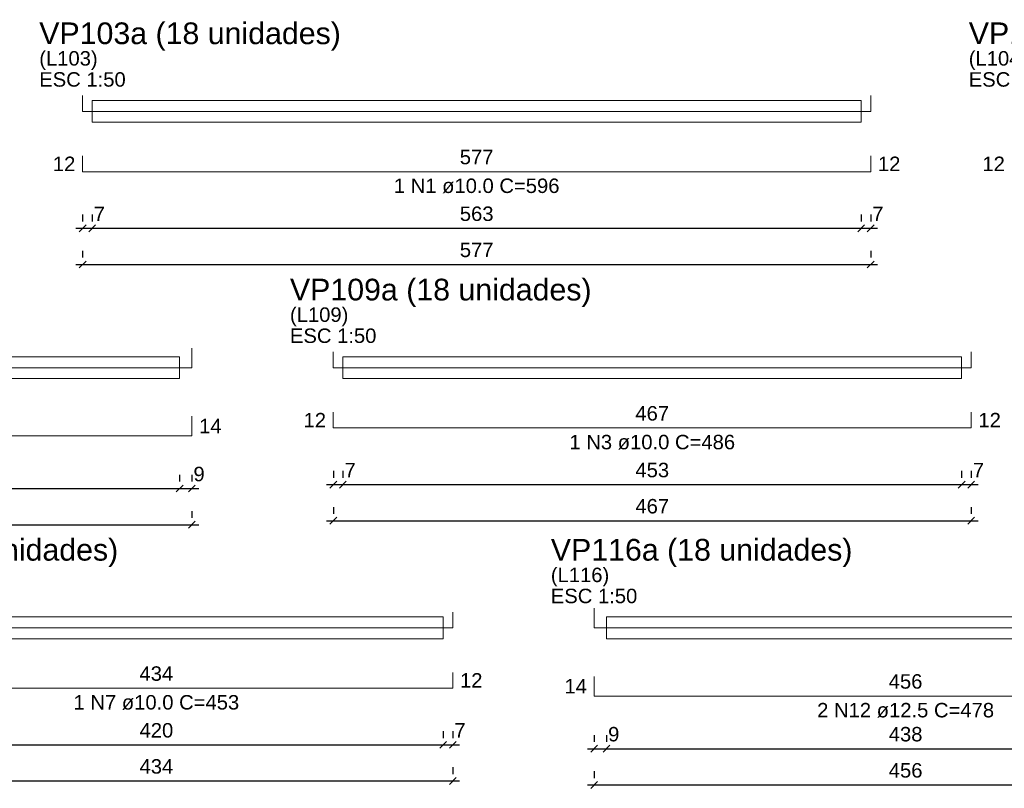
# Model space of a CAD drawing. Header units: millimetres. Extents: x 10906 to 25863, y 1966 to 4861.
# Tile 101 of 163: x 11455 to 11470, y 3065 to 3076. Entities that reach past the tile are written whole.
import ezdxf

# ---------------------------------------------------------------- set-up
doc = ezdxf.new("R2010")
doc.units = ezdxf.units.MM
for name, color, linetype, lineweight in [('Descrição da armadura', 7, 'Continuous', 5), ('DT-Armadura positiva', 40, 'Continuous', 5), ('DT-Cotas', 4, 'Continuous', 5), ('DT-Forma', 5, 'Continuous', 5), ('DT-Título', 7, 'Continuous', 20), ('Textos armaduras', 7, 'Continuous', 5)]:
    doc.layers.add(name, color=color, linetype=linetype, lineweight=lineweight)
doc.styles.add('Arial', font='arial.ttf')
doc.styles.get("Standard").update_dxf_attribs({"font": 'arial.ttf'})
doc.dimstyles.new('UM_50.000000', dxfattribs={"dimtxt": 0.18, "dimasz": 0.2, "dimexe": 0.2, "dimexo": 0.5, "dimgap": 0, "dimtad": 1, "dimtih": 1, "dimtoh": 1, "dimlfac": 50, "dimzin": 0, "dimdsep": 46, "dimtxsty": 'Standard', "dimcen": 0.09, "dimdle": 0.2, "dimclrd": 256, "dimclre": 256, "dimclrt": 7, "dimazin": 0, "dimtfac": 1, "dimtofl": 0, "dimtmove": 0, "dimatfit": 3, "dimfxl": 1, "dimtolj": 1, "dimtzin": 0, "dimarcsym": 0})

# ---------------------------------------------------------------- blocks, each defined once
blk = doc.blocks.new('_Oblique')
at = {"color": 0, "linetype": 'ByBlock', "lineweight": -2}
blk.add_line((-0.5, -0.5), (0.5, 0.5), dxfattribs=at)
blk = doc.blocks.new('*D827')
at = {"layer": 'Defpoints', "color": 0, "transparency": 16777216}
for p in [(11456.099, 3072.792), (11467.639, 3072.792), (11467.639, 3072.792)]:
    blk.add_point(p, dxfattribs=at)
at = {"layer": 'DT-Cotas', "lineweight": -2, "transparency": 16777216}
for p, q in [((11456.099, 3072.992), (11456.099, 3072.892)), ((11467.639, 3072.992), (11467.639, 3072.892)), ((11455.999, 3072.792), (11467.739, 3072.792))]:
    blk.add_line(p, q, dxfattribs=at)
at = {"layer": 'DT-Cotas', "lineweight": -2, "transparency": 16777216, "xscale": 0.1, "yscale": 0.1, "zscale": 0.1, "rotation": 180}
blk.add_blockref('_Oblique', (11456.099, 3072.792), dxfattribs=at)
at = {"layer": 'DT-Cotas', "lineweight": -2, "transparency": 16777216, "xscale": 0.1, "yscale": 0.1, "zscale": 0.1}
blk.add_blockref('_Oblique', (11467.639, 3072.792), dxfattribs=at)
at = {"layer": 'DT-Cotas', "color": 7, "transparency": 16777216, "insert": (11461.869, 3073.004), "char_height": 0.2118, "attachment_point": 5, "rotation": 0.0057, "style": 'Arial'}
blk.add_mtext('\\A1;577', dxfattribs=at)
blk = doc.blocks.new('*D828')
at = {"layer": 'Defpoints', "color": 0, "transparency": 16777216}
for p in [(11456.099, 3073.321), (11456.239, 3073.321), (11456.239, 3073.321)]:
    blk.add_point(p, dxfattribs=at)
at = {"layer": 'DT-Cotas', "lineweight": -2, "transparency": 16777216}
for p, q in [((11456.099, 3073.521), (11456.099, 3073.421)), ((11456.239, 3073.521), (11456.239, 3073.421)), ((11455.999, 3073.321), (11456.339, 3073.321))]:
    blk.add_line(p, q, dxfattribs=at)
at = {"layer": 'DT-Cotas', "lineweight": -2, "transparency": 16777216, "xscale": 0.1, "yscale": 0.1, "zscale": 0.1, "rotation": 180}
blk.add_blockref('_Oblique', (11456.099, 3073.321), dxfattribs=at)
at = {"layer": 'DT-Cotas', "lineweight": -2, "transparency": 16777216, "xscale": 0.1, "yscale": 0.1, "zscale": 0.1}
blk.add_blockref('_Oblique', (11456.239, 3073.321), dxfattribs=at)
at = {"layer": 'DT-Cotas', "color": 7, "transparency": 16777216, "insert": (11456.344, 3073.533), "char_height": 0.2118, "attachment_point": 5, "rotation": 0.0057, "style": 'Arial'}
blk.add_mtext('\\A1;7', dxfattribs=at)
blk = doc.blocks.new('*D829')
at = {"layer": 'Defpoints', "color": 0, "transparency": 16777216}
for p in [(11456.239, 3073.321), (11467.499, 3073.321), (11467.499, 3073.321)]:
    blk.add_point(p, dxfattribs=at)
at = {"layer": 'DT-Cotas', "lineweight": -2, "transparency": 16777216}
for p, q in [((11456.239, 3073.521), (11456.239, 3073.421)), ((11467.499, 3073.521), (11467.499, 3073.421)), ((11456.139, 3073.321), (11467.599, 3073.321))]:
    blk.add_line(p, q, dxfattribs=at)
at = {"layer": 'DT-Cotas', "lineweight": -2, "transparency": 16777216, "xscale": 0.1, "yscale": 0.1, "zscale": 0.1, "rotation": 180}
blk.add_blockref('_Oblique', (11456.239, 3073.321), dxfattribs=at)
at = {"layer": 'DT-Cotas', "lineweight": -2, "transparency": 16777216, "xscale": 0.1, "yscale": 0.1, "zscale": 0.1}
blk.add_blockref('_Oblique', (11467.499, 3073.321), dxfattribs=at)
at = {"layer": 'DT-Cotas', "color": 7, "transparency": 16777216, "insert": (11461.869, 3073.533), "char_height": 0.2118, "attachment_point": 5, "rotation": 0.0057, "style": 'Arial'}
blk.add_mtext('\\A1;563', dxfattribs=at)
blk = doc.blocks.new('*D830')
at = {"layer": 'Defpoints', "color": 0, "transparency": 16777216}
for p in [(11467.499, 3073.321), (11467.639, 3073.321), (11467.639, 3073.321)]:
    blk.add_point(p, dxfattribs=at)
at = {"layer": 'DT-Cotas', "lineweight": -2, "transparency": 16777216}
for p, q in [((11467.499, 3073.521), (11467.499, 3073.421)), ((11467.639, 3073.521), (11467.639, 3073.421)), ((11467.399, 3073.321), (11467.739, 3073.321))]:
    blk.add_line(p, q, dxfattribs=at)
at = {"layer": 'DT-Cotas', "lineweight": -2, "transparency": 16777216, "xscale": 0.1, "yscale": 0.1, "zscale": 0.1, "rotation": 180}
blk.add_blockref('_Oblique', (11467.499, 3073.321), dxfattribs=at)
at = {"layer": 'DT-Cotas', "lineweight": -2, "transparency": 16777216, "xscale": 0.1, "yscale": 0.1, "zscale": 0.1}
blk.add_blockref('_Oblique', (11467.639, 3073.321), dxfattribs=at)
at = {"layer": 'DT-Cotas', "color": 7, "transparency": 16777216, "insert": (11467.744, 3073.533), "char_height": 0.2118, "attachment_point": 5, "rotation": 0.0057, "style": 'Arial'}
blk.add_mtext('\\A1;7', dxfattribs=at)
blk = doc.blocks.new('*D795')
at = {"layer": 'Defpoints', "color": 0, "transparency": 16777216}
for p in [(11446.679, 3068.98), (11457.699, 3068.98), (11457.699, 3068.98)]:
    blk.add_point(p, dxfattribs=at)
at = {"layer": 'DT-Cotas', "lineweight": -2, "transparency": 16777216}
for p, q in [((11446.679, 3069.18), (11446.679, 3069.08)), ((11457.699, 3069.18), (11457.699, 3069.08)), ((11446.579, 3068.98), (11457.799, 3068.98))]:
    blk.add_line(p, q, dxfattribs=at)
at = {"layer": 'DT-Cotas', "lineweight": -2, "transparency": 16777216, "xscale": 0.1, "yscale": 0.1, "zscale": 0.1, "rotation": 180}
blk.add_blockref('_Oblique', (11446.679, 3068.98), dxfattribs=at)
at = {"layer": 'DT-Cotas', "lineweight": -2, "transparency": 16777216, "xscale": 0.1, "yscale": 0.1, "zscale": 0.1}
blk.add_blockref('_Oblique', (11457.699, 3068.98), dxfattribs=at)
at = {"layer": 'DT-Cotas', "color": 7, "transparency": 16777216, "insert": (11452.189, 3069.192), "char_height": 0.2118, "attachment_point": 5, "rotation": 0.0057, "style": 'Arial'}
blk.add_mtext('\\A1;551', dxfattribs=at)
blk = doc.blocks.new('*D797')
at = {"layer": 'Defpoints', "color": 0, "transparency": 16777216}
for p in [(11446.859, 3069.51), (11457.519, 3069.51), (11457.519, 3069.51)]:
    blk.add_point(p, dxfattribs=at)
at = {"layer": 'DT-Cotas', "lineweight": -2, "transparency": 16777216}
for p, q in [((11446.859, 3069.71), (11446.859, 3069.61)), ((11457.519, 3069.71), (11457.519, 3069.61)), ((11446.759, 3069.51), (11457.619, 3069.51))]:
    blk.add_line(p, q, dxfattribs=at)
at = {"layer": 'DT-Cotas', "lineweight": -2, "transparency": 16777216, "xscale": 0.1, "yscale": 0.1, "zscale": 0.1, "rotation": 180}
blk.add_blockref('_Oblique', (11446.859, 3069.51), dxfattribs=at)
at = {"layer": 'DT-Cotas', "lineweight": -2, "transparency": 16777216, "xscale": 0.1, "yscale": 0.1, "zscale": 0.1}
blk.add_blockref('_Oblique', (11457.519, 3069.51), dxfattribs=at)
at = {"layer": 'DT-Cotas', "color": 7, "transparency": 16777216, "insert": (11452.189, 3069.721), "char_height": 0.2118, "attachment_point": 5, "rotation": 0.0057, "style": 'Arial'}
blk.add_mtext('\\A1;533', dxfattribs=at)
blk = doc.blocks.new('*D798')
at = {"layer": 'Defpoints', "color": 0, "transparency": 16777216}
for p in [(11457.519, 3069.51), (11457.699, 3069.51), (11457.699, 3069.51)]:
    blk.add_point(p, dxfattribs=at)
at = {"layer": 'DT-Cotas', "lineweight": -2, "transparency": 16777216}
for p, q in [((11457.519, 3069.71), (11457.519, 3069.61)), ((11457.699, 3069.71), (11457.699, 3069.61)), ((11457.419, 3069.51), (11457.799, 3069.51))]:
    blk.add_line(p, q, dxfattribs=at)
at = {"layer": 'DT-Cotas', "lineweight": -2, "transparency": 16777216, "xscale": 0.1, "yscale": 0.1, "zscale": 0.1, "rotation": 180}
blk.add_blockref('_Oblique', (11457.519, 3069.51), dxfattribs=at)
at = {"layer": 'DT-Cotas', "lineweight": -2, "transparency": 16777216, "xscale": 0.1, "yscale": 0.1, "zscale": 0.1}
blk.add_blockref('_Oblique', (11457.699, 3069.51), dxfattribs=at)
at = {"layer": 'DT-Cotas', "color": 7, "transparency": 16777216, "insert": (11457.804, 3069.721), "char_height": 0.2118, "attachment_point": 5, "rotation": 0.0057, "style": 'Arial'}
blk.add_mtext('\\A1;9', dxfattribs=at)
blk = doc.blocks.new('*D799')
at = {"layer": 'Defpoints', "color": 0, "transparency": 16777216}
for p in [(11459.77, 3069.038), (11469.11, 3069.038), (11469.11, 3069.038)]:
    blk.add_point(p, dxfattribs=at)
at = {"layer": 'DT-Cotas', "lineweight": -2, "transparency": 16777216}
for p, q in [((11459.77, 3069.238), (11459.77, 3069.138)), ((11469.11, 3069.238), (11469.11, 3069.138)), ((11459.67, 3069.038), (11469.21, 3069.038))]:
    blk.add_line(p, q, dxfattribs=at)
at = {"layer": 'DT-Cotas', "lineweight": -2, "transparency": 16777216, "xscale": 0.1, "yscale": 0.1, "zscale": 0.1, "rotation": 180}
blk.add_blockref('_Oblique', (11459.77, 3069.038), dxfattribs=at)
at = {"layer": 'DT-Cotas', "lineweight": -2, "transparency": 16777216, "xscale": 0.1, "yscale": 0.1, "zscale": 0.1}
blk.add_blockref('_Oblique', (11469.11, 3069.038), dxfattribs=at)
at = {"layer": 'DT-Cotas', "color": 7, "transparency": 16777216, "insert": (11464.44, 3069.249), "char_height": 0.2118, "attachment_point": 5, "rotation": 0.0057, "style": 'Arial'}
blk.add_mtext('\\A1;467', dxfattribs=at)
blk = doc.blocks.new('*D800')
at = {"layer": 'Defpoints', "color": 0, "transparency": 16777216}
for p in [(11459.77, 3069.567), (11459.91, 3069.567), (11459.91, 3069.567)]:
    blk.add_point(p, dxfattribs=at)
at = {"layer": 'DT-Cotas', "lineweight": -2, "transparency": 16777216}
for p, q in [((11459.77, 3069.767), (11459.77, 3069.667)), ((11459.91, 3069.767), (11459.91, 3069.667)), ((11459.67, 3069.567), (11460.01, 3069.567))]:
    blk.add_line(p, q, dxfattribs=at)
at = {"layer": 'DT-Cotas', "lineweight": -2, "transparency": 16777216, "xscale": 0.1, "yscale": 0.1, "zscale": 0.1, "rotation": 180}
blk.add_blockref('_Oblique', (11459.77, 3069.567), dxfattribs=at)
at = {"layer": 'DT-Cotas', "lineweight": -2, "transparency": 16777216, "xscale": 0.1, "yscale": 0.1, "zscale": 0.1}
blk.add_blockref('_Oblique', (11459.91, 3069.567), dxfattribs=at)
at = {"layer": 'DT-Cotas', "color": 7, "transparency": 16777216, "insert": (11460.016, 3069.779), "char_height": 0.2118, "attachment_point": 5, "rotation": 0.0057, "style": 'Arial'}
blk.add_mtext('\\A1;7', dxfattribs=at)
blk = doc.blocks.new('*D801')
at = {"layer": 'Defpoints', "color": 0, "transparency": 16777216}
for p in [(11459.91, 3069.567), (11468.97, 3069.567), (11468.97, 3069.567)]:
    blk.add_point(p, dxfattribs=at)
at = {"layer": 'DT-Cotas', "lineweight": -2, "transparency": 16777216}
for p, q in [((11459.91, 3069.767), (11459.91, 3069.667)), ((11468.97, 3069.767), (11468.97, 3069.667)), ((11459.81, 3069.567), (11469.07, 3069.567))]:
    blk.add_line(p, q, dxfattribs=at)
at = {"layer": 'DT-Cotas', "lineweight": -2, "transparency": 16777216, "xscale": 0.1, "yscale": 0.1, "zscale": 0.1, "rotation": 180}
blk.add_blockref('_Oblique', (11459.91, 3069.567), dxfattribs=at)
at = {"layer": 'DT-Cotas', "lineweight": -2, "transparency": 16777216, "xscale": 0.1, "yscale": 0.1, "zscale": 0.1}
blk.add_blockref('_Oblique', (11468.97, 3069.567), dxfattribs=at)
at = {"layer": 'DT-Cotas', "color": 7, "transparency": 16777216, "insert": (11464.44, 3069.779), "char_height": 0.2118, "attachment_point": 5, "rotation": 0.0057, "style": 'Arial'}
blk.add_mtext('\\A1;453', dxfattribs=at)
blk = doc.blocks.new('*D802')
at = {"layer": 'Defpoints', "color": 0, "transparency": 16777216}
for p in [(11468.97, 3069.567), (11469.11, 3069.567), (11469.11, 3069.567)]:
    blk.add_point(p, dxfattribs=at)
at = {"layer": 'DT-Cotas', "lineweight": -2, "transparency": 16777216}
for p, q in [((11468.97, 3069.767), (11468.97, 3069.667)), ((11469.11, 3069.767), (11469.11, 3069.667)), ((11468.87, 3069.567), (11469.21, 3069.567))]:
    blk.add_line(p, q, dxfattribs=at)
at = {"layer": 'DT-Cotas', "lineweight": -2, "transparency": 16777216, "xscale": 0.1, "yscale": 0.1, "zscale": 0.1, "rotation": 180}
blk.add_blockref('_Oblique', (11468.97, 3069.567), dxfattribs=at)
at = {"layer": 'DT-Cotas', "lineweight": -2, "transparency": 16777216, "xscale": 0.1, "yscale": 0.1, "zscale": 0.1}
blk.add_blockref('_Oblique', (11469.11, 3069.567), dxfattribs=at)
at = {"layer": 'DT-Cotas', "color": 7, "transparency": 16777216, "insert": (11469.216, 3069.779), "char_height": 0.2118, "attachment_point": 5, "rotation": 0.0057, "style": 'Arial'}
blk.add_mtext('\\A1;7', dxfattribs=at)
blk = doc.blocks.new('*D847')
at = {"layer": 'Defpoints', "color": 0, "transparency": 16777216}
for p in [(11452.839, 3065.226), (11461.519, 3065.226), (11461.519, 3065.226)]:
    blk.add_point(p, dxfattribs=at)
at = {"layer": 'DT-Cotas', "lineweight": -2, "transparency": 16777216}
for p, q in [((11452.839, 3065.426), (11452.839, 3065.326)), ((11461.519, 3065.426), (11461.519, 3065.326)), ((11452.739, 3065.226), (11461.619, 3065.226))]:
    blk.add_line(p, q, dxfattribs=at)
at = {"layer": 'DT-Cotas', "lineweight": -2, "transparency": 16777216, "xscale": 0.1, "yscale": 0.1, "zscale": 0.1, "rotation": 180}
blk.add_blockref('_Oblique', (11452.839, 3065.226), dxfattribs=at)
at = {"layer": 'DT-Cotas', "lineweight": -2, "transparency": 16777216, "xscale": 0.1, "yscale": 0.1, "zscale": 0.1}
blk.add_blockref('_Oblique', (11461.519, 3065.226), dxfattribs=at)
at = {"layer": 'DT-Cotas', "color": 7, "transparency": 16777216, "insert": (11457.179, 3065.438), "char_height": 0.2118, "attachment_point": 5, "rotation": 0.0057, "style": 'Arial'}
blk.add_mtext('\\A1;434', dxfattribs=at)
blk = doc.blocks.new('*D849')
at = {"layer": 'Defpoints', "color": 0, "transparency": 16777216}
for p in [(11452.979, 3065.755), (11461.379, 3065.755), (11461.379, 3065.755)]:
    blk.add_point(p, dxfattribs=at)
at = {"layer": 'DT-Cotas', "lineweight": -2, "transparency": 16777216}
for p, q in [((11452.979, 3065.955), (11452.979, 3065.855)), ((11461.379, 3065.955), (11461.379, 3065.855)), ((11452.879, 3065.755), (11461.479, 3065.755))]:
    blk.add_line(p, q, dxfattribs=at)
at = {"layer": 'DT-Cotas', "lineweight": -2, "transparency": 16777216, "xscale": 0.1, "yscale": 0.1, "zscale": 0.1, "rotation": 180}
blk.add_blockref('_Oblique', (11452.979, 3065.755), dxfattribs=at)
at = {"layer": 'DT-Cotas', "lineweight": -2, "transparency": 16777216, "xscale": 0.1, "yscale": 0.1, "zscale": 0.1}
blk.add_blockref('_Oblique', (11461.379, 3065.755), dxfattribs=at)
at = {"layer": 'DT-Cotas', "color": 7, "transparency": 16777216, "insert": (11457.179, 3065.967), "char_height": 0.2118, "attachment_point": 5, "rotation": 0.0057, "style": 'Arial'}
blk.add_mtext('\\A1;420', dxfattribs=at)
blk = doc.blocks.new('*D850')
at = {"layer": 'Defpoints', "color": 0, "transparency": 16777216}
for p in [(11461.379, 3065.755), (11461.519, 3065.755), (11461.519, 3065.755)]:
    blk.add_point(p, dxfattribs=at)
at = {"layer": 'DT-Cotas', "lineweight": -2, "transparency": 16777216}
for p, q in [((11461.379, 3065.955), (11461.379, 3065.855)), ((11461.519, 3065.955), (11461.519, 3065.855)), ((11461.279, 3065.755), (11461.619, 3065.755))]:
    blk.add_line(p, q, dxfattribs=at)
at = {"layer": 'DT-Cotas', "lineweight": -2, "transparency": 16777216, "xscale": 0.1, "yscale": 0.1, "zscale": 0.1, "rotation": 180}
blk.add_blockref('_Oblique', (11461.379, 3065.755), dxfattribs=at)
at = {"layer": 'DT-Cotas', "lineweight": -2, "transparency": 16777216, "xscale": 0.1, "yscale": 0.1, "zscale": 0.1}
blk.add_blockref('_Oblique', (11461.519, 3065.755), dxfattribs=at)
at = {"layer": 'DT-Cotas', "color": 7, "transparency": 16777216, "insert": (11461.624, 3065.967), "char_height": 0.2118, "attachment_point": 5, "rotation": 0.0057, "style": 'Arial'}
blk.add_mtext('\\A1;7', dxfattribs=at)
blk = doc.blocks.new('*D851')
at = {"layer": 'Defpoints', "color": 0, "transparency": 16777216}
for p in [(11463.59, 3065.168), (11472.71, 3065.168), (11472.71, 3065.168)]:
    blk.add_point(p, dxfattribs=at)
at = {"layer": 'DT-Cotas', "lineweight": -2, "transparency": 16777216}
for p, q in [((11463.59, 3065.368), (11463.59, 3065.268)), ((11472.71, 3065.368), (11472.71, 3065.268)), ((11463.49, 3065.168), (11472.81, 3065.168))]:
    blk.add_line(p, q, dxfattribs=at)
at = {"layer": 'DT-Cotas', "lineweight": -2, "transparency": 16777216, "xscale": 0.1, "yscale": 0.1, "zscale": 0.1, "rotation": 180}
blk.add_blockref('_Oblique', (11463.59, 3065.168), dxfattribs=at)
at = {"layer": 'DT-Cotas', "lineweight": -2, "transparency": 16777216, "xscale": 0.1, "yscale": 0.1, "zscale": 0.1}
blk.add_blockref('_Oblique', (11472.71, 3065.168), dxfattribs=at)
at = {"layer": 'DT-Cotas', "color": 7, "transparency": 16777216, "insert": (11468.15, 3065.38), "char_height": 0.2118, "attachment_point": 5, "rotation": 0.0057, "style": 'Arial'}
blk.add_mtext('\\A1;456', dxfattribs=at)
blk = doc.blocks.new('*D852')
at = {"layer": 'Defpoints', "color": 0, "transparency": 16777216}
for p in [(11463.59, 3065.698), (11463.77, 3065.698), (11463.77, 3065.698)]:
    blk.add_point(p, dxfattribs=at)
at = {"layer": 'DT-Cotas', "lineweight": -2, "transparency": 16777216}
for p, q in [((11463.59, 3065.898), (11463.59, 3065.798)), ((11463.77, 3065.898), (11463.77, 3065.798)), ((11463.49, 3065.698), (11463.87, 3065.698))]:
    blk.add_line(p, q, dxfattribs=at)
at = {"layer": 'DT-Cotas', "lineweight": -2, "transparency": 16777216, "xscale": 0.1, "yscale": 0.1, "zscale": 0.1, "rotation": 180}
blk.add_blockref('_Oblique', (11463.59, 3065.698), dxfattribs=at)
at = {"layer": 'DT-Cotas', "lineweight": -2, "transparency": 16777216, "xscale": 0.1, "yscale": 0.1, "zscale": 0.1}
blk.add_blockref('_Oblique', (11463.77, 3065.698), dxfattribs=at)
at = {"layer": 'DT-Cotas', "color": 7, "transparency": 16777216, "insert": (11463.876, 3065.91), "char_height": 0.2118, "attachment_point": 5, "rotation": 0.0057, "style": 'Arial'}
blk.add_mtext('\\A1;9', dxfattribs=at)
blk = doc.blocks.new('*D853')
at = {"layer": 'Defpoints', "color": 0, "transparency": 16777216}
for p in [(11463.77, 3065.698), (11472.53, 3065.698), (11472.53, 3065.698)]:
    blk.add_point(p, dxfattribs=at)
at = {"layer": 'DT-Cotas', "lineweight": -2, "transparency": 16777216}
for p, q in [((11463.77, 3065.898), (11463.77, 3065.798)), ((11472.53, 3065.898), (11472.53, 3065.798)), ((11463.67, 3065.698), (11472.63, 3065.698))]:
    blk.add_line(p, q, dxfattribs=at)
at = {"layer": 'DT-Cotas', "lineweight": -2, "transparency": 16777216, "xscale": 0.1, "yscale": 0.1, "zscale": 0.1, "rotation": 180}
blk.add_blockref('_Oblique', (11463.77, 3065.698), dxfattribs=at)
at = {"layer": 'DT-Cotas', "lineweight": -2, "transparency": 16777216, "xscale": 0.1, "yscale": 0.1, "zscale": 0.1}
blk.add_blockref('_Oblique', (11472.53, 3065.698), dxfattribs=at)
at = {"layer": 'DT-Cotas', "color": 7, "transparency": 16777216, "insert": (11468.15, 3065.91), "char_height": 0.2118, "attachment_point": 5, "rotation": 0.0057, "style": 'Arial'}
blk.add_mtext('\\A1;438', dxfattribs=at)

msp = doc.modelspace()

# ---------------------------------------------------------------- linework, layer by layer
at = {"layer": 'DT-Armadura positiva'}
for p, q in [((11456.09856, 3075.26389), (11456.09856, 3075.03389)), ((11467.63856, 3075.03389), (11467.63856, 3075.26389)), ((11456.09856, 3075.03389), (11467.63856, 3075.03389)), ((11456.09856, 3074.38029), (11456.09856, 3074.15029)), ((11467.63856, 3074.15029), (11467.63856, 3074.38029)), ((11456.09856, 3074.15029), (11467.63856, 3074.15029)), ((11457.69856, 3071.27969), (11457.69856, 3071.56719)), ((11459.76981, 3071.50969), (11459.76981, 3071.27969)), ((11469.10981, 3071.27969), (11469.10981, 3071.50969)), ((11446.67856, 3071.27969), (11457.69856, 3071.27969)), ((11459.76981, 3071.27969), (11469.10981, 3071.27969)), ((11459.76981, 3070.62609), (11459.76981, 3070.39609)), ((11469.10981, 3070.39609), (11469.10981, 3070.62609)), ((11457.69856, 3070.28109), (11457.69856, 3070.56859)), ((11459.76981, 3070.39609), (11469.10981, 3070.39609)), ((11446.67856, 3070.28109), (11457.69856, 3070.28109)), ((11461.51856, 3067.46799), (11461.51856, 3067.69799)), ((11463.58981, 3067.75549), (11463.58981, 3067.46799)), ((11452.83856, 3067.46799), (11461.51856, 3067.46799)), ((11463.58981, 3067.46799), (11472.70981, 3067.46799)), ((11461.51856, 3066.58439), (11461.51856, 3066.81439)), ((11463.58981, 3066.75689), (11463.58981, 3066.46939)), ((11452.83856, 3066.58439), (11461.51856, 3066.58439)), ((11463.58981, 3066.46939), (11472.70981, 3066.46939))]:
    msp.add_line(p, q, dxfattribs=at)
at = {"layer": 'DT-Forma'}
for points in [[(11456.23856, 3074.87389), (11456.23856, 3075.19389), (11467.49856, 3075.19389), (11467.49856, 3074.87389), (11456.23856, 3074.87389)], [(11446.85856, 3071.11969), (11446.85856, 3071.43969), (11457.51856, 3071.43969), (11457.51856, 3071.11969), (11446.85856, 3071.11969)], [(11459.90981, 3071.11969), (11459.90981, 3071.43969), (11468.96981, 3071.43969), (11468.96981, 3071.11969), (11459.90981, 3071.11969)], [(11452.97856, 3067.30799), (11452.97856, 3067.62799), (11461.37856, 3067.62799), (11461.37856, 3067.30799), (11452.97856, 3067.30799)], [(11463.76981, 3067.30799), (11463.76981, 3067.62799), (11472.52981, 3067.62799), (11472.52981, 3067.30799), (11463.76981, 3067.30799)]]:
    msp.add_lwpolyline(points, close=True, dxfattribs=at)

# ---------------------------------------------------------------- texts
at = {"layer": 'Descrição da armadura', "linetype": 'Continuous', "char_height": 0.2118, "attachment_point": 8, "line_spacing_factor": 0.798, "style": 'Arial'}
for s, insert, width in [('1 N1 ø10.0 C=596', (11461.86856, 3073.83259), 4.8647001), ('1 N3 ø10.0 C=486', (11464.43981, 3070.07839), 4.8647001), ('1 N7 ø10.0 C=453', (11457.17856, 3066.26669), 4.8647001), ('2 N12 ø12.5 C=478', (11468.14981, 3066.15169), 5.1946527)]:
    msp.add_mtext(s, dxfattribs=dict(at, insert=insert, width=width))
at = {"layer": 'DT-Título', "attachment_point": 7, "line_spacing_factor": 0.798, "style": 'Arial'}
for s, insert, char_height, width in [('VP103a (18 unidades)', (11455.46365, 3075.92299), 0.3177, 8.0673025), ('VP104a (18 unidades)', (11469.07465, 3075.92299), 0.3177, 8.0673025), ('(L103)', (11455.46365, 3075.64099), 0.2118, 1.7574615), ('(L104)', (11469.07465, 3075.64099), 0.2118, 1.7574615), ('ESC 1:50', (11455.46316, 3075.39289), 0.2118, 2.6023493), ('ESC 1:50', (11469.07441, 3075.39289), 0.2118, 2.6023493), ('VP109a (18 unidades)', (11459.13465, 3072.16899), 0.3177, 8.0673025), ('(L109)', (11459.13465, 3071.88699), 0.2118, 1.7574615), ('ESC 1:50', (11459.13441, 3071.63869), 0.2118, 2.6023493), ('VP115a (18 unidades)', (11452.20365, 3068.35799), 0.3177, 8.0673025), ('VP116a (18 unidades)', (11462.95465, 3068.35799), 0.3177, 8.0673025), ('(L116)', (11462.95465, 3068.07499), 0.2118, 1.7574615), ('ESC 1:50', (11462.95441, 3067.82699), 0.2118, 2.6023493)]:
    msp.add_mtext(s, dxfattribs=dict(at, insert=insert, char_height=char_height, width=width))
at = {"layer": 'Textos armaduras', "linetype": 'Continuous', "char_height": 0.2118, "attachment_point": 7, "line_spacing_factor": 0.798, "style": 'Arial'}
for s, insert, width in [('577', (11461.62109, 3074.25619), 0.9898577), ('12', (11455.6627, 3074.15939), 0.6599051), ('12', (11467.74446, 3074.15939), 0.6599051), ('12', (11469.27396, 3074.15939), 0.6599051), ('467', (11464.19234, 3070.50199), 0.9898577), ('14', (11457.80446, 3070.31894), 0.6599051), ('12', (11459.33396, 3070.40519), 0.6599051), ('12', (11469.21571, 3070.40519), 0.6599051), ('434', (11456.93109, 3066.69029), 0.9898577), ('12', (11461.62446, 3066.59349), 0.6599051), ('456', (11467.90234, 3066.57529), 0.9898577), ('14', (11463.15396, 3066.50724), 0.6599051)]:
    msp.add_mtext(s, dxfattribs=dict(at, insert=insert, width=width))

# ---------------------------------------------------------------- dimensions: what is measured, and where the dimension line sits
at = {"layer": 'DT-Cotas'}
for base, p1, p2, picture, middle in [((11456.23856, 3073.32129), (11456.09856, 3073.32129), (11456.23856, 3073.32129), '*D828', (11456.34446, 3073.53309)), ((11467.49856, 3073.32129), (11456.23856, 3073.32129), (11467.49856, 3073.32129), '*D829', (11461.86856, 3073.53309)), ((11467.63856, 3073.32129), (11467.49856, 3073.32129), (11467.63856, 3073.32129), '*D830', (11467.74446, 3073.53309)), ((11467.63856, 3072.79179), (11456.09856, 3072.79179), (11467.63856, 3072.79179), '*D827', (11461.86856, 3073.00359)), ((11457.51856, 3069.50959), (11446.85856, 3069.50959), (11457.51856, 3069.50959), '*D797', (11452.18856, 3069.72139)), ((11457.69856, 3069.50959), (11457.51856, 3069.50959), (11457.69856, 3069.50959), '*D798', (11457.80446, 3069.72139)), ((11459.90981, 3069.56709), (11459.76981, 3069.56709), (11459.90981, 3069.56709), '*D800', (11460.01571, 3069.77889)), ((11468.96981, 3069.56709), (11459.90981, 3069.56709), (11468.96981, 3069.56709), '*D801', (11464.43981, 3069.77889)), ((11469.10981, 3069.56709), (11468.96981, 3069.56709), (11469.10981, 3069.56709), '*D802', (11469.21571, 3069.77889)), ((11457.69856, 3068.98009), (11446.67856, 3068.98009), (11457.69856, 3068.98009), '*D795', (11452.18856, 3069.19189)), ((11469.10981, 3069.03759), (11459.76981, 3069.03759), (11469.10981, 3069.03759), '*D799', (11464.43981, 3069.24939)), ((11461.37856, 3065.75539), (11452.97856, 3065.75539), (11461.37856, 3065.75539), '*D849', (11457.17856, 3065.96719)), ((11461.51856, 3065.75539), (11461.37856, 3065.75539), (11461.51856, 3065.75539), '*D850', (11461.62446, 3065.96719)), ((11463.76981, 3065.69789), (11463.58981, 3065.69789), (11463.76981, 3065.69789), '*D852', (11463.87571, 3065.90969)), ((11472.52981, 3065.69789), (11463.76981, 3065.69789), (11472.52981, 3065.69789), '*D853', (11468.14981, 3065.90969)), ((11461.51856, 3065.22589), (11452.83856, 3065.22589), (11461.51856, 3065.22589), '*D847', (11457.17856, 3065.43769)), ((11472.70981, 3065.16839), (11463.58981, 3065.16839), (11472.70981, 3065.16839), '*D851', (11468.14981, 3065.38019))]:
    dim = msp.add_linear_dim(base=base, p1=p1, p2=p2, dimstyle='UM_50.000000', override={"dimtxt": 0.2118, "dimasz": 0.1, "dimexe": 0.1, "dimexo": 0.2, "dimtad": 1, "dimtih": 0, "dimtoh": 0, "dimdec": 1, "dimlfac": 50, "dimzin": 8, "dimtxsty": 'Arial', "dimblk": 'Oblique', "dimblk1": 'Oblique', "dimblk2": 'Oblique', "dimsah": 1, "dimdle": 0.1, "dimse1": 0, "dimse2": 0, "dimclrt": 7, "dimadec": 1, "dimazin": 3, "dimtmove": 2, "dimldrblk": 'Oblique'}, dxfattribs=at)
    dim.commit()
    dim.dimension.update_dxf_attribs({"geometry": picture, "text_midpoint": middle, "dimtype": 160, "text_rotation": 0.00573})

doc.saveas('drawing.dxf')
